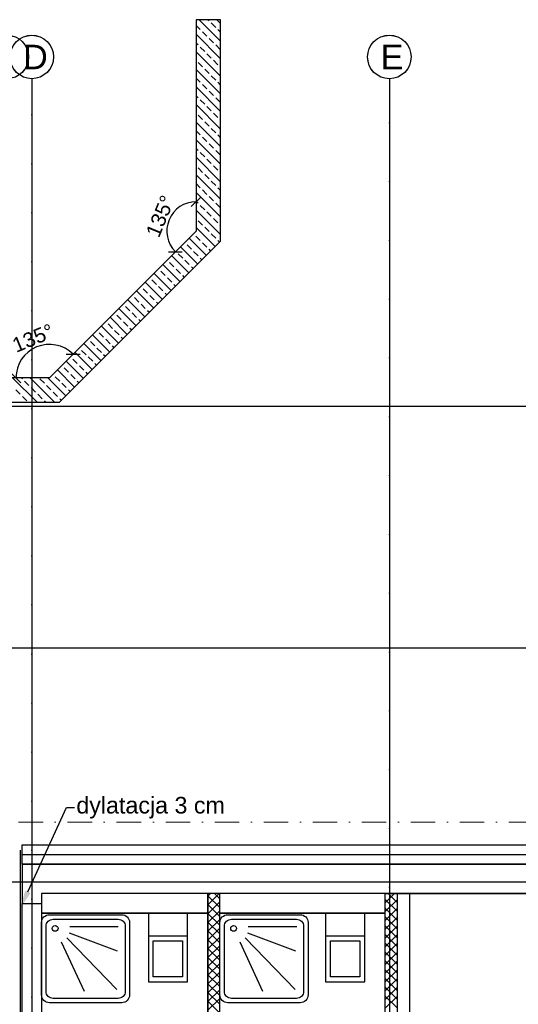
# Model space of a CAD drawing. Header units: millimetres. Extents: x -7023 to 53801, y 9849 to 33561.
# Tile 17 of 256: x 7809 to 8318, y 16244 to 17250. Entities that reach past the tile are written whole.
import ezdxf

# ---------------------------------------------------------------- set-up
doc = ezdxf.new("R2010")
doc.units = ezdxf.units.MM
doc.linetypes.add('DASHDOTX2', pattern=[2, 1, -0.5, 0, -0.5])
doc.layers.get('0').update_dxf_attribs({"lineweight": 9})
doc.layers.add('.IE_podklad', color=252, linetype='Continuous')
doc.layers.add('PROJEKT osie', color=251, linetype='DASHDOTX2', lineweight=9)
doc.styles.get("Standard").update_dxf_attribs({"font": 'arial.ttf'})
doc.linetypes.add('ZIGZAG', pattern='A,0.00254,-5.08,[131,ltypeshp.shx,S=5.08,R=0,X=-5.08,Y=0],-10.16,[131,ltypeshp.shx,S=5.08,R=180,X=5.08,Y=0],-5.08', length=20.32254)

# ---------------------------------------------------------------- blocks, each defined once
blk = doc.blocks.new('OSIE DOMKU')
at = {"layer": 'PROJEKT osie', "ltscale": 25}
for p, q in [((-31428, 6227), (-31428, 4134.8)), ((-33195, 5891.6), (-29896, 5891.6)), ((-33195, 5466.6), (-29896, 5466.6)), ((-33195, 5405.6), (-30212.4, 5405.6))]:
    blk.add_line(p, q, dxfattribs=at)
at = {"layer": 'PROJEKT osie', "ltscale": 30}
blk.add_line((-31062.6, 6226.3), (-31062.6, 4137.1), dxfattribs=at)
at = {"layer": 'PROJEKT osie', "linetype": 'Continuous'}
for centre in [(-31453.5, 6248.6), (-31428, 6248.6), (-31062.6, 6248.6)]:
    blk.add_circle(centre, 22.2, dxfattribs=at)
at = {"layer": 'PROJEKT osie', "char_height": 25, "attachment_point": 1}
for s, insert, width in [('D', (-31436.9, 6261), 492.116), ('E', (-31071.5, 6261), 28.914), ('E', (-31071.5, 6261), 492.116)]:
    blk.add_mtext(s, dxfattribs=dict(at, insert=insert, width=width))
blk = doc.blocks.new('_Oblique')
at = {"color": 0, "linetype": 'ByBlock', "lineweight": -2}
blk.add_line((-0.5, -0.5), (0.5, 0.5), dxfattribs=at)

msp = doc.modelspace()

# ---------------------------------------------------------------- linework, layer by layer
at = {"layer": '.IE_podklad'}
for p, q in [((8014.1, 17249.7), (7989.1, 17249.7)), ((7989.1, 17249.7), (7989.1, 17033.7)), ((8014.1, 17227.8), (7992.2, 17249.7)), ((8002.2, 17248.6), (8001.1, 17249.7)), ((8009, 17241.9), (8004.5, 17246.4)), ((8014.1, 17245.8), (8010.1, 17249.7)), ((8014.1, 17023.4), (8014.1, 17249.7)), ((7993.3, 17239.6), (7989.1, 17243.8)), ((8000, 17232.9), (7995.5, 17237.4)), ((8014.1, 17236.8), (8011.2, 17239.6)), ((8014.1, 17209.8), (7989.1, 17234.8)), ((7991, 17223.9), (7989.1, 17225.9)), ((8006.7, 17226.1), (8002.2, 17230.6)), ((8014.1, 17191.9), (7989.1, 17216.9)), ((7997.8, 17217.2), (7993.3, 17221.7)), ((8013.5, 17219.4), (8009, 17223.9)), ((7995.5, 17201.4), (7991, 17205.9)), ((8004.5, 17210.4), (8000, 17214.9)), ((8011.2, 17203.7), (8006.7, 17208.2)), ((8014.1, 17173.9), (7989.1, 17198.9)), ((8002.2, 17194.7), (7997.8, 17199.2)), ((8014.1, 17200.9), (8013.5, 17201.4)), ((7993.3, 17185.7), (7989.1, 17189.9)), ((8009, 17188), (8004.5, 17192.5)), ((8014.1, 17182.9), (8011.2, 17185.7)), ((8014.1, 17156), (7989.1, 17181)), ((8000, 17179), (7995.5, 17183.5)), ((8006.7, 17172.3), (8002.2, 17176.8)), ((7991, 17170), (7989.1, 17172)), ((7997.8, 17163.3), (7993.3, 17167.8)), ((8013.5, 17165.5), (8009, 17170)), ((8014.1, 17138), (7989.1, 17163)), ((8004.5, 17156.5), (8000, 17161)), ((7995.5, 17147.6), (7991, 17152.1)), ((8011.2, 17149.8), (8006.7, 17154.3)), ((8014.1, 17147), (8013.5, 17147.6)), ((8014.1, 17120), (7989.1, 17145)), ((7993.3, 17131.9), (7989.1, 17136.1)), ((8002.2, 17140.8), (7997.8, 17145.3)), ((8009, 17134.1), (8004.5, 17138.6)), ((8014.1, 17102.1), (7989.1, 17127.1)), ((8000, 17125.1), (7995.5, 17129.6)), ((8014.1, 17129), (8011.2, 17131.9)), ((7991, 17116.1), (7989.1, 17118.1)), ((8006.7, 17118.4), (8002.2, 17122.9)), ((8013.5, 17111.6), (8009, 17116.1)), ((8014.1, 17084.1), (7989.1, 17109.1)), ((7997.8, 17109.4), (7993.3, 17113.9)), ((8004.5, 17102.7), (8000, 17107.2)), ((7995.5, 17093.7), (7991, 17098.2)), ((8011.2, 17095.9), (8006.7, 17100.4)), ((8014.1, 17066.2), (7989.1, 17091.2)), ((8002.2, 17087), (7997.8, 17091.4)), ((8014.1, 17093.1), (8013.5, 17093.7)), ((7993.3, 17078), (7989.1, 17082.2)), ((8000, 17071.2), (7995.5, 17075.7)), ((8009, 17080.2), (8004.5, 17084.7)), ((8014.1, 17075.1), (8011.2, 17078)), ((8014.1, 17048.2), (7989.1, 17073.2)), ((8006.7, 17064.5), (8002.2, 17069)), ((7991, 17062.3), (7989.1, 17064.2)), ((8014.1, 17030.2), (7989.1, 17055.2)), ((7997.8, 17055.5), (7993.3, 17060)), ((8013.5, 17057.8), (8009, 17062.3)), ((8004.5, 17048.8), (8000, 17053.3)), ((8011.2, 17042.1), (8006.7, 17046.5)), ((8008.5, 17017.8), (7989.1, 17037.3)), ((7995.5, 17039.8), (7991, 17044.3)), ((8002.2, 17033.1), (7997.8, 17037.6)), ((8014.1, 17039.2), (8013.5, 17039.8)), ((7989.1, 17033.7), (7839.1, 16883.7)), ((7999.5, 17008.8), (7981.9, 17026.5)), ((7986.5, 17030.8), (7986.4, 17031)), ((7993.3, 17024.1), (7988.8, 17028.6)), ((8009, 17026.3), (8004.5, 17030.8)), ((7849.4, 16858.7), (8014.1, 17023.4)), ((7990.6, 16999.9), (7972.9, 17017.5)), ((7977.6, 17021.8), (7977.4, 17022)), ((7984.3, 17015.1), (7979.8, 17019.6)), ((8000, 17017.4), (7995.5, 17021.8)), ((8004, 17013.3), (8002.2, 17015.1)), ((8013, 17022.3), (8011.2, 17024.1)), ((7981.6, 16990.9), (7963.9, 17008.6)), ((7968.6, 17012.9), (7968.4, 17013)), ((7975.3, 17006.1), (7970.8, 17010.6)), ((7991, 17008.4), (7986.5, 17012.9)), ((7995, 17004.3), (7993.3, 17006.1)), ((7950.6, 16994.9), (7950.4, 16995.1)), ((7972.6, 16981.9), (7954.9, 16999.6)), ((7959.6, 17003.9), (7959.4, 17004.1)), ((7966.3, 16997.1), (7961.8, 17001.6)), ((7973.1, 16990.4), (7968.6, 16994.9)), ((7982, 16999.4), (7977.6, 17003.9)), ((7986.1, 16995.4), (7984.3, 16997.1)), ((7941.6, 16985.9), (7941.5, 16986.1)), ((7963.6, 16972.9), (7945.9, 16990.6)), ((7957.3, 16988.2), (7952.9, 16992.7)), ((7964.1, 16981.4), (7959.6, 16985.9)), ((7977.1, 16986.4), (7975.3, 16988.2)), ((7932.7, 16976.9), (7932.5, 16977.1)), ((7939.4, 16970.2), (7934.9, 16974.7)), ((7954.6, 16963.9), (7937, 16981.6)), ((7948.4, 16979.2), (7943.9, 16983.7)), ((7955.1, 16972.5), (7950.6, 16976.9)), ((7968.1, 16977.4), (7966.3, 16979.2)), ((7923.7, 16968), (7923.5, 16968.1)), ((7930.4, 16961.2), (7925.9, 16965.7)), ((7945.7, 16955), (7928, 16972.6)), ((7946.1, 16963.5), (7941.6, 16968)), ((7959.1, 16968.4), (7957.3, 16970.2)), ((7927.7, 16937), (7910, 16954.7)), ((7914.7, 16959), (7914.5, 16959.2)), ((7921.4, 16952.2), (7916.9, 16956.7)), ((7936.7, 16946), (7919, 16963.7)), ((7937.1, 16954.5), (7932.7, 16959)), ((7950.1, 16959.4), (7948.4, 16961.2)), ((7918.7, 16928), (7901, 16945.7)), ((7905.7, 16950), (7905.5, 16950.2)), ((7912.4, 16943.3), (7908, 16947.8)), ((7928.2, 16945.5), (7923.7, 16950)), ((7941.2, 16950.5), (7939.4, 16952.2)), ((7909.7, 16919), (7892.1, 16936.7)), ((7896.7, 16941), (7896.5, 16941.2)), ((7903.5, 16934.3), (7899, 16938.8)), ((7919.2, 16936.5), (7914.7, 16941)), ((7923.2, 16932.5), (7921.4, 16934.3)), ((7932.2, 16941.5), (7930.4, 16943.3)), ((7900.8, 16910.1), (7883.1, 16927.7)), ((7887.7, 16932), (7887.6, 16932.2)), ((7894.5, 16925.3), (7890, 16929.8)), ((7910.2, 16927.6), (7905.7, 16932)), ((7914.2, 16923.5), (7912.4, 16925.3)), ((7869.8, 16914.1), (7869.6, 16914.3)), ((7891.8, 16901.1), (7874.1, 16918.8)), ((7878.8, 16923.1), (7878.6, 16923.2)), ((7885.5, 16916.3), (7881, 16920.8)), ((7892.2, 16909.6), (7887.7, 16914.1)), ((7901.2, 16918.6), (7896.7, 16923.1)), ((7905.2, 16914.5), (7903.5, 16916.3)), ((7860.8, 16905.1), (7860.6, 16905.3)), ((7882.8, 16892.1), (7865.1, 16909.8)), ((7876.5, 16907.3), (7872, 16911.8)), ((7883.3, 16900.6), (7878.8, 16905.1)), ((7896.3, 16905.6), (7894.5, 16907.3)), ((7851.8, 16896.1), (7851.6, 16896.3)), ((7858.6, 16889.4), (7854.1, 16893.9)), ((7873.8, 16883.1), (7856.1, 16900.8)), ((7867.5, 16898.4), (7863.1, 16902.9)), ((7874.3, 16891.6), (7869.8, 16896.1)), ((7887.3, 16896.6), (7885.5, 16898.4)), ((7842.8, 16887.1), (7842.7, 16887.3)), ((7849.6, 16880.4), (7845.1, 16884.9)), ((7864.8, 16874.1), (7847.2, 16891.8)), ((7865.3, 16882.7), (7860.8, 16887.1)), ((7878.3, 16887.6), (7876.5, 16889.4)), ((7839.1, 16883.7), (7165.1, 16883.7)), ((7826.4, 16858.7), (7801.4, 16883.7)), ((7811.4, 16882.7), (7810.4, 16883.7)), ((7818.2, 16875.9), (7813.7, 16880.4)), ((7844.3, 16858.7), (7819.3, 16883.7)), ((7833.9, 16878.2), (7829.4, 16882.7)), ((7840.6, 16871.4), (7836.1, 16875.9)), ((7855.9, 16865.2), (7837.3, 16883.7)), ((7856.3, 16873.7), (7851.8, 16878.2)), ((7869.3, 16878.6), (7867.5, 16880.4)), ((7809.2, 16866.9), (7804.7, 16871.4)), ((7815.9, 16860.2), (7811.4, 16864.7)), ((7824.9, 16869.2), (7820.4, 16873.7)), ((7831.6, 16862.4), (7827.1, 16866.9)), ((7847.3, 16864.7), (7842.8, 16869.2)), ((7860.3, 16869.6), (7858.6, 16871.4)), ((7165.1, 16858.7), (7849.4, 16858.7)), ((7835.4, 16858.7), (7833.9, 16860.2)), ((7851.4, 16860.7), (7849.6, 16862.4)), ((7811.1, 16386.6), (7811.1, 16406.6)), ((7811.1, 16406.6), (8912.1, 16406.6)), ((8900.1, 16386.6), (7811.1, 16386.6)), ((7811.1, 16386.6), (7811.1, 16346.6)), ((7811.1, 16386.6), (7836.1, 16386.6)), ((8207, 16386.6), (8182, 16386.6)), ((8182, 16356.6), (7831.1, 16356.6)), ((7831.1, 16356.6), (7831.1, 16113.1)), ((8182.1, 16356.6), (7836.1, 16356.6)), ((8001.1, 16354.1), (8003.6, 16356.6)), ((8001.1, 16345.1), (8012.6, 16356.6)), ((8013.1, 16342.4), (8001.1, 16354.4)), ((8013.1, 16351.4), (8007.8, 16356.6)), ((8013.1, 16113.1), (8013.1, 16356.6)), ((8182, 16356.6), (8182, 16116.6)), ((8182, 16355.8), (8182.8, 16356.6)), ((8182, 16346.8), (8191.8, 16356.6)), ((8194.5, 16338.6), (8182, 16351.1)), ((8194.5, 16347.6), (8185.4, 16356.6)), ((8194.5, 16356.5), (8194.4, 16356.6)), ((8194.5, 16356.6), (8194.5, 16116.6)), ((8518.1, 16356.6), (8207.1, 16356.6)), ((7811.1, 16346.6), (7831.1, 16346.6)), ((7811.1, 15747.2), (7811.1, 16346.6)), ((8001.1, 16336.1), (8013.1, 16348.1)), ((8013.1, 16333.4), (8001.1, 16345.4)), ((8182, 16337.9), (8194.5, 16350.4)), ((8194.5, 16329.6), (8182, 16342.1)), ((8182, 16328.9), (8194.5, 16341.4)), ((8001.1, 16327.2), (8013.1, 16339.2)), ((8013.1, 16324.4), (8001.1, 16336.4)), ((8194.5, 16320.6), (8182, 16333.1)), ((8182, 16319.9), (8194.5, 16332.4)), ((8001.1, 16318.2), (8013.1, 16330.2)), ((8013.1, 16315.4), (8001.1, 16327.4)), ((8001.1, 16309.2), (8013.1, 16321.2)), ((8194.5, 16311.6), (8182, 16324.1)), ((8182, 16310.9), (8194.5, 16323.4)), ((8013.1, 16306.5), (8001.1, 16318.5)), ((8001.1, 16300.2), (8013.1, 16312.2)), ((8194.5, 16302.6), (8182, 16315.1)), ((8182, 16301.9), (8194.5, 16314.4)), ((8013.1, 16297.5), (8001.1, 16309.5)), ((8001.1, 16291.2), (8013.1, 16303.2)), ((8013.1, 16288.5), (8001.1, 16300.5)), ((8194.5, 16293.7), (8182, 16306.2)), ((8182, 16293), (8194.5, 16305.5)), ((8001.1, 16282.3), (8013.1, 16294.3)), ((8013.1, 16279.5), (8001.1, 16291.5)), ((8194.5, 16284.7), (8182, 16297.2)), ((8182, 16284), (8194.5, 16296.5)), ((8001.1, 16273.3), (8013.1, 16285.3)), ((8013.1, 16270.5), (8001.1, 16282.5)), ((8194.5, 16275.7), (8182, 16288.2)), ((8182, 16275), (8194.5, 16287.5)), ((8001.1, 16264.3), (8013.1, 16276.3)), ((8013.1, 16261.6), (8001.1, 16273.6)), ((8194.5, 16266.7), (8182, 16279.2)), ((8182, 16266), (8194.5, 16278.5)), ((8194.5, 16257.7), (8182, 16270.2)), ((8001.1, 16255.3), (8013.1, 16267.3)), ((8013.1, 16252.6), (8001.1, 16264.6)), ((8182, 16257), (8194.5, 16269.5)), ((8194.5, 16248.8), (8182, 16261.3)), ((8182, 16248.1), (8194.5, 16260.6)), ((8001.1, 16246.3), (8013.1, 16258.3)), ((8013.1, 16243.6), (8001.1, 16255.6)), ((8194.5, 16239.8), (8182, 16252.3)), ((8182, 16239.1), (8194.5, 16251.6)), ((8001.1, 16237.4), (8013.1, 16249.4)), ((8013.1, 16234.6), (8001.1, 16246.6))]:
    msp.add_line(p, q, dxfattribs=at)
at = {"layer": '.IE_podklad', "ltscale": 25}
for p, q in [((7821.1, 17190), (7821.1, 15097.9)), ((6054.1, 16854.7), (9353.1, 16854.7)), ((6054.1, 16607.7), (9353.1, 16607.7)), ((6054.1, 16368.7), (9036.7, 16368.7))]:
    msp.add_line(p, q, dxfattribs=at)
at = {"layer": '.IE_podklad', "ltscale": 30}
msp.add_line((8186.5, 17189.4), (8186.5, 15100.1), dxfattribs=at)
at = {"layer": '.IE_podklad', "linetype": 'ByBlock', "lineweight": -2}
msp.add_line((7856.6, 16444.5), (7864.6, 16444.5), dxfattribs=at)
at = {"layer": '.IE_podklad', "linetype": 'ZIGZAG', "ltscale": 0.1}
msp.add_line((7809.5, 15747.2), (7809.5, 16401.2), dxfattribs=at)
at = {"layer": '.IE_podklad', "linetype": 'ZIGZAG'}
msp.add_line((7811.1, 16396.6), (8912.1, 16396.6), dxfattribs=at)
at = {"layer": '.IE_podklad', "lineweight": 35}
for p, q in [((8900.1, 16386.6), (7836, 16386.6)), ((8207, 16386.6), (8182, 16386.6)), ((8001.1, 16356.6), (8001.1, 16113.1)), ((8182, 16356.6), (8194.5, 16356.6)), ((8207, 16356.6), (8194.5, 16356.6)), ((8194.5, 16356.6), (8194.5, 16356.6)), ((8518.1, 16356.6), (8207, 16356.6)), ((8000.5, 16336.6), (7831, 16336.6)), ((8182, 16336.6), (8013, 16336.6))]:
    msp.add_line(p, q, dxfattribs=at)
at = {"layer": '.IE_podklad', "ltscale": 0.5}
msp.add_line((8207, 16356.6), (8207, 16116.6), dxfattribs=at)
at = {"layer": '.IE_podklad', "linetype": 'ByBlock', "lineweight": -2}
msp.add_lwpolyline([(7817.1, 16358.5), (7856.6, 16444.5)], dxfattribs=at)
at = {"layer": '.IE_podklad'}
for points in [[(7921, 16327.1), (7921, 16253.1, -0.414214), (7913, 16245.1), (7839, 16245.1, -0.414214), (7831, 16253.1), (7831, 16327.1, -0.414214), (7839, 16335.1), (7913, 16335.1, -0.414214)], [(7916.6, 16323.3), (7916.6, 16256.7, -0.414214), (7909.4, 16249.5), (7842.8, 16249.5, -0.414214), (7835.6, 16256.7), (7835.6, 16323.3, -0.414214), (7842.8, 16330.5), (7909.4, 16330.5, -0.414214)], [(8103.4, 16327.1), (8103.4, 16253.1, -0.414214), (8095.4, 16245.1), (8021.4, 16245.1, -0.414214), (8013.4, 16253.1), (8013.4, 16327.1, -0.414214), (8021.4, 16335.1), (8095.4, 16335.1, -0.414214)], [(8098.9, 16323.3), (8098.9, 16256.7, -0.414214), (8091.7, 16249.5), (8025.1, 16249.5, -0.414214), (8017.9, 16256.7), (8017.9, 16323.3, -0.414214), (8025.1, 16330.5), (8091.7, 16330.5, -0.414214)]]:
    msp.add_lwpolyline(points, format="xyb", close=True, dxfattribs=at)
for points in [[(7980.2, 16266.6), (7980.2, 16336.6), (7940.2, 16336.6), (7940.2, 16266.6)], [(7940.2, 16336.6), (7940.2, 16313.5), (7980.2, 16313.5), (7980.2, 16336.6)], [(8161.4, 16266.6), (8161.4, 16336.6), (8121.4, 16336.6), (8121.4, 16266.6)], [(8121.4, 16336.6), (8121.4, 16313.5), (8161.4, 16313.5), (8161.4, 16336.6)], [(7945.2, 16271.6), (7945.2, 16308.5), (7975.2, 16308.5), (7975.2, 16271.6)], [(8126.4, 16271.6), (8126.4, 16308.5), (8156.4, 16308.5), (8156.4, 16271.6)]]:
    msp.add_lwpolyline(points, close=True, dxfattribs=at)
for points in [[(7859.9, 16323.2), (7909.4, 16323.2)], [(8042.3, 16323.2), (8091.8, 16323.2)], [(7856.8, 16311.3), (7908, 16258.6)], [(7859.2, 16316.6), (7908.4, 16298.1)], [(8039.1, 16311.3), (8090.4, 16258.6)], [(8041.6, 16316.6), (8090.7, 16298.1)], [(7851.2, 16307.5), (7874.5, 16256.9)], [(8033.6, 16307.5), (8056.9, 16256.9)]]:
    msp.add_lwpolyline(points, dxfattribs=at)
at = {"layer": '.IE_podklad', "linetype": 'Continuous'}
for centre in [(7795.6, 17211.6), (7821.1, 17211.6), (8186.5, 17211.6)]:
    msp.add_circle(centre, 22.2, dxfattribs=at)
at = {"layer": '.IE_podklad'}
for centre in [(7844.9, 16321.1), (8027.3, 16321.1)]:
    msp.add_circle(centre, 2.96, dxfattribs=at)
for centre, radius, start, end in [((7989.1, 17033.7), 30, 90, 225), ((7839.1, 16883.7), 34.2, 45, 180)]:
    msp.add_arc(centre, radius, start, end, dxfattribs=at)
msp.add_solid([(7819.8, 16357.2), (7809.5, 16342.1), (7814.3, 16359.7)], dxfattribs=at)

# ---------------------------------------------------------------- block references
msp.add_blockref('OSIE DOMKU', (39249.1, 10963.1), dxfattribs=at)
at = {"layer": '.IE_podklad', "xscale": 10, "yscale": 10, "zscale": 10}
for p, rotation in [((7989.1, 17063.7), 4.033909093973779e-08), ((7967.8, 17012.5), 315.0000000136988), ((7863.3, 16907.9), 315.0000000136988), ((7804.8, 16883.7), 269.9999999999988)]:
    msp.add_blockref('_Oblique', p, dxfattribs=dict(at, rotation=rotation))

# ---------------------------------------------------------------- texts
at = {"layer": '.IE_podklad', "char_height": 25, "attachment_point": 1}
for s, insert, width in [('D', (7812.2, 17224.1), 492.116), ('E', (8177.6, 17224.1), 28.914), ('E', (8177.6, 17224.1), 492.116)]:
    msp.add_mtext(s, dxfattribs=dict(at, insert=insert, width=width))
at = {"layer": '.IE_podklad', "char_height": 15, "attachment_point": 5}
for insert, rotation in [((7952.4, 17048.9), 67.5), ((7822.3, 16924.3), 22.5)]:
    msp.add_mtext('\\A1;135%%d', dxfattribs=dict(at, insert=insert, rotation=rotation))
at = {"layer": '.IE_podklad', "insert": (7866.6, 16455.5), "char_height": 17, "attachment_point": 1}
msp.add_mtext('dylatacja 3 cm', dxfattribs=at)

doc.saveas('drawing.dxf')
